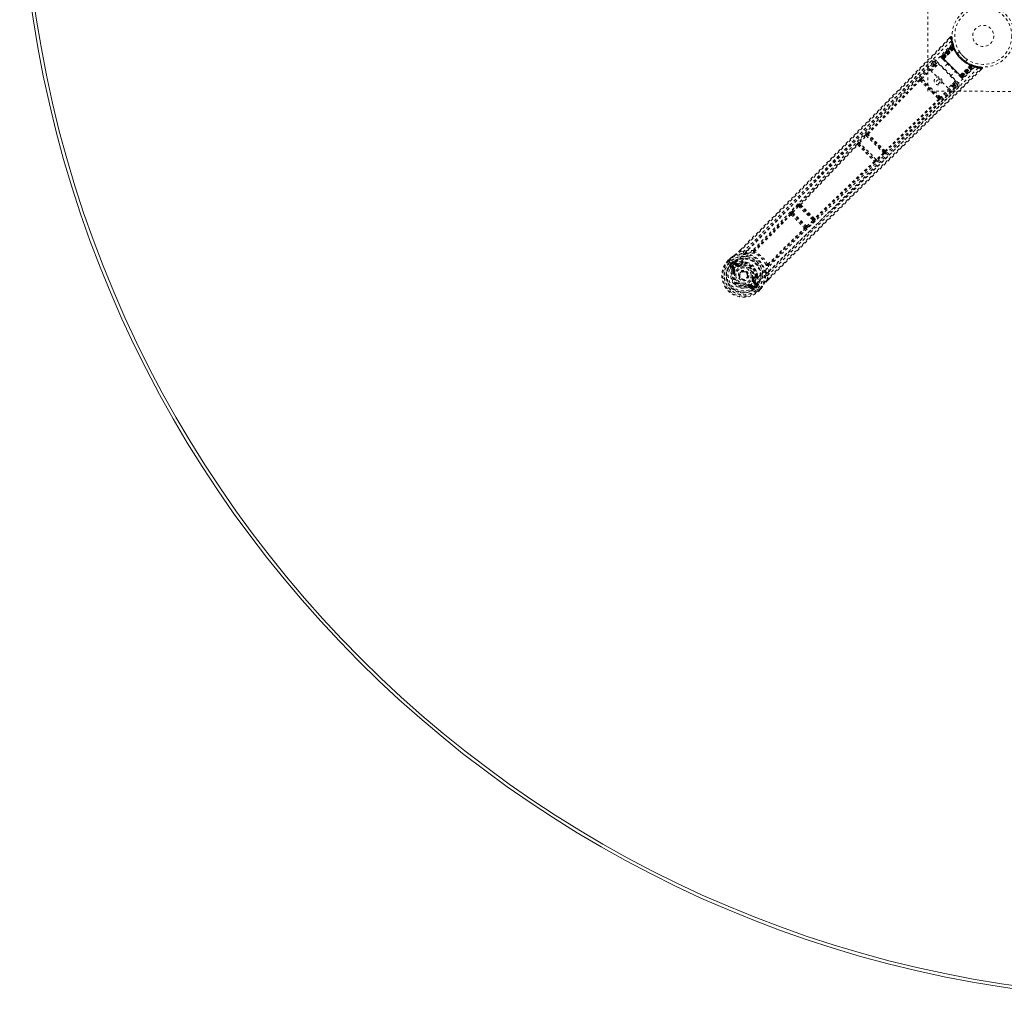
# Model space of a CAD drawing. Header units: inches. Extents: x 54.2 to 137.7, y 35.6 to 119.1.
# Tile 1 of 7: x 54.2 to 89.7, y 35.6 to 70.9. Entities that reach past the tile are written whole.
import ezdxf

# ---------------------------------------------------------------- set-up
doc = ezdxf.new("R2010")
doc.units = ezdxf.units.IN
doc.header["$MEASUREMENT"] = 0
doc.linetypes.add('SLD-Dashed', pattern=[0.075, 0.05, -0.025])
doc.linetypes.add('SLD-Solid', pattern=[0])

msp = doc.modelspace()

# ---------------------------------------------------------------- linework, layer by layer
at = {"color": 7, "linetype": 'SLD-Dashed', "lineweight": 0}
for p, q in [((86.897, 68.36), (86.903, 72.36)), ((87.722, 70.32), (87.664, 70.26)), ((87.385, 69.614), (87.799, 70.057)), ((87.395, 69.605), (87.802, 70.042)), ((87.811, 70.023), (87.407, 69.587)), ((87.408, 69.592), (87.808, 70.021)), ((87.806, 69.981), (87.413, 69.587)), ((87.416, 69.583), (87.808, 69.975)), ((87.422, 69.577), (87.811, 69.967)), ((87.813, 69.962), (87.425, 69.574)), ((87.802, 70.042), (87.799, 70.057)), ((87.81, 70.07), (87.806, 70.085)), ((87.806, 69.981), (87.834, 69.99)), ((87.808, 69.975), (87.806, 69.981)), ((87.831, 69.948), (87.808, 70.021)), ((87.808, 69.975), (87.836, 69.985)), ((87.811, 69.967), (87.839, 69.976)), ((87.813, 69.962), (87.84, 69.972)), ((87.838, 69.979), (87.815, 70.05)), ((87.818, 69.947), (87.845, 69.958)), ((87.82, 69.944), (87.847, 69.954)), ((87.834, 69.99), (87.836, 69.985)), ((87.838, 69.977), (87.838, 69.979)), ((87.84, 69.972), (87.839, 69.976)), ((87.845, 69.958), (87.847, 69.954)), ((87.385, 69.614), (87.395, 69.605)), ((87.818, 69.947), (87.435, 69.564)), ((87.438, 69.562), (87.82, 69.944)), ((87.455, 69.545), (87.831, 69.948)), ((87.832, 69.947), (87.456, 69.544)), ((87.475, 69.522), (87.842, 69.897)), ((87.843, 69.894), (87.477, 69.522)), ((87.831, 69.948), (87.832, 69.947)), ((87.843, 69.894), (87.842, 69.897)), ((87.864, 69.911), (87.863, 69.913)), ((88.044, 69.783), (87.976, 69.715)), ((87.09, 69.418), (86.52, 68.837)), ((87.117, 69.315), (86.656, 68.843)), ((86.688, 68.812), (87.149, 69.284)), ((87.028, 69.084), (87.287, 69.343)), ((87.091, 69.419), (87.09, 69.418)), ((87.098, 69.426), (87.091, 69.419)), ((87.107, 69.431), (87.092, 69.421)), ((87.189, 69.245), (87.149, 69.284)), ((87.156, 69.421), (87.261, 69.317)), ((87.22, 69.276), (87.181, 69.316)), ((88.008, 68.655), (87.199, 69.464)), ((87.287, 69.343), (87.896, 68.734)), ((87.384, 69.575), (87.386, 69.572)), ((87.387, 69.571), (87.387, 69.571)), ((87.393, 69.566), (87.396, 69.562)), ((87.402, 69.556), (87.405, 69.553)), ((87.408, 69.592), (87.455, 69.545)), ((87.408, 69.55), (87.455, 69.503)), ((88.127, 68.872), (87.416, 69.583)), ((87.425, 69.574), (88.118, 68.881)), ((87.435, 69.564), (87.438, 69.562)), ((88.105, 68.894), (87.438, 69.562)), ((87.613, 69.345), (87.449, 69.181)), ((87.456, 69.544), (87.455, 69.545)), ((87.475, 69.522), (87.477, 69.522)), ((88.44, 69.299), (88.066, 68.931)), ((88.066, 68.933), (88.438, 69.299)), ((88.087, 68.912), (88.49, 69.288)), ((88.492, 69.288), (88.088, 68.911)), ((88.487, 69.276), (88.105, 68.894)), ((88.108, 68.892), (88.491, 69.275)), ((88.118, 68.881), (88.506, 69.269)), ((88.51, 69.268), (88.121, 68.879)), ((88.519, 69.265), (88.127, 68.872)), ((88.13, 68.869), (88.525, 69.263)), ((88.131, 68.863), (88.567, 69.267)), ((88.135, 68.864), (88.565, 69.264)), ((88.148, 68.851), (88.586, 69.259)), ((88.158, 68.841), (88.601, 69.255)), ((88.259, 69.432), (88.327, 69.501)), ((88.44, 69.299), (88.438, 69.299)), ((88.457, 69.32), (88.454, 69.321)), ((88.498, 69.303), (88.487, 69.276)), ((88.49, 69.288), (88.492, 69.288)), ((88.501, 69.302), (88.491, 69.275)), ((88.565, 69.264), (88.492, 69.288)), ((88.501, 69.302), (88.529, 69.292)), ((88.516, 69.296), (88.506, 69.269)), ((88.52, 69.295), (88.51, 69.268)), ((88.52, 69.295), (88.516, 69.296)), ((88.529, 69.292), (88.519, 69.265)), ((88.525, 69.263), (88.519, 69.265)), ((88.522, 69.294), (88.521, 69.295)), ((88.593, 69.271), (88.522, 69.294)), ((88.534, 69.29), (88.525, 69.263)), ((88.529, 69.292), (88.534, 69.29)), ((88.534, 69.29), (88.543, 69.287)), ((88.555, 69.265), (88.553, 69.27)), ((88.601, 69.255), (88.586, 69.259)), ((88.629, 69.262), (88.614, 69.266)), ((88.704, 69.246), (88.634, 69.263)), ((88.844, 69.23), (88.715, 69.245)), ((87.637, 68.475), (87.028, 69.084)), ((87.725, 68.905), (87.889, 69.069)), ((88.047, 68.912), (88.094, 68.865)), ((88.066, 68.933), (88.066, 68.931)), ((88.088, 68.911), (88.087, 68.912)), ((88.088, 68.911), (88.135, 68.864)), ((88.105, 68.894), (88.108, 68.892)), ((88.803, 69.119), (88.863, 69.179)), ((88.864, 69.179), (88.843, 69.2)), ((86.622, 68.75), (86.656, 68.715)), ((86.696, 68.741), (86.663, 68.775)), ((87.356, 68.144), (86.688, 68.812)), ((87.285, 68.153), (86.696, 68.741)), ((87.827, 68.606), (87.356, 68.144)), ((87.381, 67.976), (87.962, 68.547)), ((87.859, 68.574), (87.387, 68.112)), ((87.896, 68.734), (87.637, 68.475)), ((87.797, 68.636), (87.827, 68.606)), ((87.829, 68.667), (87.859, 68.637)), ((87.87, 68.708), (87.965, 68.613)), ((87.962, 68.546), (87.963, 68.548)), ((87.963, 68.548), (87.969, 68.554)), ((87.965, 68.549), (87.975, 68.563)), ((88.097, 68.861), (88.1, 68.858)), ((88.106, 68.852), (88.109, 68.849)), ((88.109, 68.849), (88.111, 68.85)), ((88.115, 68.844), (88.115, 68.844)), ((88.116, 68.843), (88.119, 68.84)), ((88.148, 68.851), (88.158, 68.841)), ((90.897, 68.353), (86.897, 68.36)), ((87.259, 68.113), (87.294, 68.079)), ((87.318, 68.119), (87.285, 68.153)), ((84.652, 66.787), (84.41, 66.53)), ((84.443, 66.499), (84.684, 66.756)), ((84.684, 66.756), (85.3, 66.141)), ((84.726, 66.843), (84.72, 66.845)), ((84.721, 66.783), (84.727, 66.781)), ((85.327, 66.178), (84.721, 66.783)), ((84.356, 66.457), (84.356, 66.456)), ((84.42, 66.458), (84.42, 66.458)), ((84.42, 66.458), (85.002, 65.877)), ((85.043, 65.899), (84.443, 66.499)), ((85.3, 66.141), (85.043, 65.899)), ((85.331, 66.108), (85.074, 65.866)), ((85.324, 66.183), (85.327, 66.178)), ((85.389, 66.177), (85.387, 66.183)), ((85, 65.812), (85.001, 65.812)), ((85.002, 65.877), (85.001, 65.877)), ((82.293, 64.297), (82.281, 64.303)), ((81.95, 63.944), (81.95, 63.943)), ((82, 64.02), (81.978, 63.995)), ((82.21, 64.247), (82, 64.02)), ((82.015, 63.945), (82.014, 63.945)), ((82.014, 63.945), (82.489, 63.471)), ((82.033, 63.99), (82.243, 64.217)), ((82.534, 63.489), (82.033, 63.99)), ((82.243, 64.217), (82.761, 63.699)), ((82.282, 64.242), (82.294, 64.235)), ((82.785, 63.738), (82.282, 64.242)), ((82.761, 63.699), (82.534, 63.489)), ((82.791, 63.667), (82.564, 63.457)), ((82.779, 63.75), (82.785, 63.738)), ((82.841, 63.749), (82.847, 63.737)), ((82.486, 63.407), (82.487, 63.406)), ((82.489, 63.471), (82.488, 63.471)), ((82.564, 63.457), (82.538, 63.435)), ((80.084, 62.582), (80.146, 62.645)), ((80.148, 62.644), (80.085, 62.581)), ((80.255, 62.575), (80.105, 62.562)), ((80.255, 62.575), (80.376, 62.613)), ((79.7, 62.259), (79.783, 62.341)), ((79.784, 62.34), (79.7, 62.258)), ((79.7, 62.259), (79.703, 62.256)), ((79.703, 62.256), (79.741, 62.219)), ((79.804, 62.32), (79.722, 62.239)), ((79.741, 62.219), (79.757, 62.203)), ((79.757, 62.203), (79.761, 62.199)), ((79.761, 62.199), (79.868, 62.092)), ((79.786, 62.344), (79.783, 62.341)), ((79.808, 62.153), (79.859, 62.204)), ((79.808, 62.153), (79.808, 62.153)), ((79.879, 62.182), (79.829, 62.132)), ((79.888, 62.183), (79.833, 62.128)), ((79.879, 62.182), (79.859, 62.204)), ((79.859, 62.204), (79.859, 62.204)), ((79.88, 62.182), (79.897, 62.192)), ((79.897, 62.192), (79.888, 62.183)), ((79.926, 62.172), (79.905, 62.151)), ((79.996, 62.059), (79.905, 62.151)), ((79.924, 62.205), (79.919, 62.205)), ((79.924, 62.205), (79.939, 62.206)), ((79.926, 62.172), (80.035, 62.098)), ((80.018, 62.08), (79.926, 62.172)), ((79.939, 62.206), (79.939, 62.206)), ((79.939, 62.206), (79.939, 62.206)), ((80.035, 62.139), (79.939, 62.206)), ((80.21, 62.191), (80.194, 62.176)), ((80.223, 62.171), (80.207, 62.156)), ((80.234, 62.206), (80.255, 62.21)), ((79.76, 62.03), (79.827, 61.929)), ((79.874, 61.937), (79.807, 62.034)), ((79.807, 62.034), (79.889, 61.952)), ((79.828, 62.055), (79.91, 61.973)), ((79.833, 62.128), (79.829, 62.132)), ((79.868, 62.092), (79.868, 62.092)), ((79.874, 61.937), (79.889, 61.952)), ((79.886, 61.864), (79.889, 61.873)), ((79.908, 61.855), (79.886, 61.864)), ((80.035, 62.098), (80.018, 62.08)), ((80.09, 62.085), (80.103, 62.088)), ((80.103, 62.088), (80.114, 62.061)), ((80.14, 61.817), (80.146, 61.823)), ((80.146, 61.823), (80.157, 61.834)), ((81.156, 61.833), (81.119, 61.711)), ((80.694, 61.361), (80.603, 61.453)), ((80.604, 61.57), (80.632, 61.559)), ((80.641, 61.491), (80.624, 61.474)), ((80.716, 61.382), (80.624, 61.474)), ((80.632, 61.559), (80.629, 61.546)), ((80.641, 61.491), (80.716, 61.382)), ((80.75, 61.395), (80.683, 61.491)), ((80.699, 61.663), (80.715, 61.679)), ((80.735, 61.666), (80.72, 61.65)), ((80.754, 61.711), (80.75, 61.691)), ((81.105, 61.562), (81.119, 61.711)), ((81.125, 61.541), (81.197, 61.613)), ((81.125, 61.54), (81.197, 61.612)), ((80.408, 61.342), (80.399, 61.365)), ((80.416, 61.345), (80.408, 61.342)), ((80.43, 61.287), (80.408, 61.342)), ((80.473, 61.283), (80.573, 61.216)), ((80.481, 61.331), (80.495, 61.345)), ((80.578, 61.263), (80.481, 61.331)), ((80.495, 61.345), (80.578, 61.263)), ((80.516, 61.366), (80.599, 61.284)), ((80.636, 61.324), (80.742, 61.218)), ((80.727, 61.344), (80.672, 61.289)), ((80.672, 61.289), (80.676, 61.285)), ((80.676, 61.285), (80.726, 61.335)), ((80.748, 61.315), (80.697, 61.264)), ((80.726, 61.336), (80.736, 61.353)), ((80.748, 61.316), (80.726, 61.335)), ((80.736, 61.353), (80.727, 61.344)), ((80.742, 61.218), (80.746, 61.213)), ((80.746, 61.213), (80.762, 61.197)), ((80.748, 61.316), (80.748, 61.315)), ((80.75, 61.395), (80.749, 61.38)), ((80.749, 61.375), (80.749, 61.38)), ((80.762, 61.197), (80.8, 61.159)), ((80.783, 61.178), (80.864, 61.26)), ((80.8, 61.159), (80.803, 61.156)), ((80.801, 61.157), (80.884, 61.24)), ((80.803, 61.156), (80.885, 61.239)), ((80.885, 61.239), (80.888, 61.242))]:
    msp.add_line(p, q, dxfattribs=at)
at = {"color": 7, "linetype": 'SLD-Dashed', "lineweight": 0, "flags": 128}
for points in [[(80.146, 62.645), (82.003, 64.505), (83.913, 66.439), (85.818, 68.379), (87.723, 70.32)], [(87.723, 70.32), (87.723, 70.319), (87.724, 70.318), (87.729, 70.314), (87.736, 70.307), (87.74, 70.303), (87.744, 70.299)], [(87.771, 70.3), (87.769, 70.308), (87.765, 70.315), (87.759, 70.321), (87.753, 70.326), (87.745, 70.328), (87.738, 70.328), (87.731, 70.326), (87.725, 70.321)], [(87.74, 70.17), (86.62, 69.041), (85.509, 67.904), (84.409, 66.761), (83.316, 65.615), (82.46, 64.717), (81.603, 63.827), (80.74, 62.95), (79.868, 62.092)], [(87.778, 70.053), (86.661, 68.927), (85.555, 67.792), (84.459, 66.65), (83.371, 65.505), (82.519, 64.608), (81.664, 63.719), (80.802, 62.843), (79.93, 61.988)], [(80.105, 62.562), (80.628, 63.083), (81.18, 63.635), (81.76, 64.218), (82.37, 64.833), (82.93, 65.399), (83.513, 65.99), (83.646, 66.126), (83.781, 66.263), (83.918, 66.401), (84.011, 66.496), (84.102, 66.589), (84.197, 66.685), (84.296, 66.786), (84.614, 67.109), (84.967, 67.47), (85.357, 67.866), (85.603, 68.117), (85.863, 68.382), (86.145, 68.67), (86.408, 68.938), (86.752, 69.288), (87.057, 69.599), (87.324, 69.872), (87.553, 70.105), (87.744, 70.299)], [(87.744, 70.299), (87.756, 70.299), (87.765, 70.3), (87.772, 70.3), (87.774, 70.3)], [(87.806, 70.074), (87.803, 70.062), (87.796, 70.049)], [(87.803, 70.061), (87.799, 70.057), (87.799, 70.056)], [(87.813, 70.028), (87.809, 70.023), (87.808, 70.021)], [(87.82, 70.032), (87.822, 70.025), (87.834, 69.99)], [(87.413, 69.587), (87.402, 69.597), (87.393, 69.606), (87.387, 69.612), (87.385, 69.614)], [(87.395, 69.605), (87.397, 69.602), (87.403, 69.596), (87.412, 69.587), (87.422, 69.577)], [(87.986, 69.7), (87.977, 69.714), (87.976, 69.715)], [(87.05, 69.463), (86.786, 69.195), (86.486, 68.888), (86.157, 68.553), (85.86, 68.25), (85.704, 68.091), (85.548, 67.932), (85.392, 67.773), (85.215, 67.593), (85.037, 67.411), (84.863, 67.234), (84.511, 66.875), (84.183, 66.541), (83.88, 66.233), (83.584, 65.931), (83.24, 65.582), (82.65, 64.984), (82.053, 64.38), (81.435, 63.758), (80.832, 63.152), (80.255, 62.575)], [(87.092, 69.421), (84.859, 67.145), (82.624, 64.872), (80.376, 62.613)], [(87.092, 69.421), (87.089, 69.384), (87.117, 69.315)], [(87.149, 69.284), (87.138, 69.295), (87.128, 69.305), (87.121, 69.312), (87.117, 69.315)], [(87.181, 69.316), (87.18, 69.315), (87.178, 69.313), (87.175, 69.31), (87.171, 69.306), (87.167, 69.301), (87.161, 69.296), (87.155, 69.29), (87.149, 69.284)], [(87.181, 69.316), (87.153, 69.385), (87.156, 69.421)], [(87.199, 69.464), (87.183, 69.448), (87.169, 69.434), (87.16, 69.425), (87.156, 69.421)], [(87.395, 69.563), (87.396, 69.562), (87.397, 69.561), (87.4, 69.559), (87.402, 69.556)], [(87.397, 69.562), (87.397, 69.562), (87.398, 69.561), (87.4, 69.56), (87.403, 69.558)], [(87.408, 69.592), (87.403, 69.586), (87.403, 69.584)], [(87.435, 69.564), (87.43, 69.57), (87.424, 69.575), (87.419, 69.58), (87.415, 69.584), (87.412, 69.588), (87.409, 69.59), (87.408, 69.592), (87.408, 69.592)], [(87.408, 69.551), (87.409, 69.55), (87.409, 69.549)], [(87.456, 69.544), (87.451, 69.534), (87.45, 69.523)], [(87.475, 69.522), (87.455, 69.523), (87.45, 69.523)], [(87.457, 69.501), (87.603, 69.356), (87.751, 69.207), (87.899, 69.059), (88.045, 68.913)], [(87.477, 69.522), (87.623, 69.376), (87.772, 69.228), (87.92, 69.08), (88.066, 68.933)], [(88.597, 69.234), (87.471, 68.117), (86.336, 67.011), (85.194, 65.915), (84.048, 64.828), (83.151, 63.975), (82.262, 63.12), (81.387, 62.258), (80.532, 61.386)], [(88.713, 69.197), (87.585, 68.076), (86.448, 66.965), (85.305, 65.865), (84.159, 64.772), (83.261, 63.917), (82.371, 63.059), (81.494, 62.196), (80.636, 61.324)], [(81.105, 61.562), (81.68, 62.138), (82.281, 62.738), (82.907, 63.361), (83.477, 63.926), (83.845, 64.29), (84.231, 64.67), (84.634, 65.068), (85.036, 65.463), (85.384, 65.805), (85.845, 66.259), (86.336, 66.741), (86.857, 67.252), (87.34, 67.726), (88.843, 69.2)], [(81.197, 61.612), (83.049, 63.46), (84.982, 65.368), (86.924, 67.276), (88.864, 69.179)], [(88.066, 68.931), (88.067, 68.911), (88.067, 68.906)], [(88.067, 68.906), (88.078, 68.907), (88.087, 68.912)], [(88.135, 68.864), (88.135, 68.864), (88.134, 68.865), (88.131, 68.868), (88.128, 68.871), (88.124, 68.876), (88.119, 68.881), (88.113, 68.886), (88.108, 68.892)], [(88.861, 69.181), (88.865, 69.188), (88.868, 69.196), (88.869, 69.204), (88.868, 69.212), (88.865, 69.219), (88.86, 69.224), (88.854, 69.228), (88.847, 69.23)], [(81.156, 61.833), (83.416, 64.08), (85.688, 66.316), (87.965, 68.549)], [(86.6, 68.774), (85.66, 67.811), (84.726, 66.843)], [(84.749, 66.817), (85.682, 67.786), (86.622, 68.75)], [(86.688, 68.812), (86.676, 68.823), (86.666, 68.833), (86.659, 68.84), (86.656, 68.843)], [(87.259, 68.113), (87.109, 68.262), (86.957, 68.414), (86.806, 68.565), (86.656, 68.715)], [(87.285, 68.153), (87.14, 68.297), (86.994, 68.443), (86.845, 68.592), (86.696, 68.741)], [(87.859, 68.637), (87.858, 68.637), (87.857, 68.635), (87.854, 68.632), (87.85, 68.628), (87.845, 68.623), (87.839, 68.618), (87.834, 68.612), (87.827, 68.606)], [(87.859, 68.574), (87.855, 68.577), (87.848, 68.584), (87.839, 68.594), (87.827, 68.606)], [(87.965, 68.613), (87.928, 68.609), (87.859, 68.637)], [(87.859, 68.574), (87.928, 68.545), (87.961, 68.548)], [(87.965, 68.613), (87.969, 68.616), (87.978, 68.626), (87.992, 68.639), (88.008, 68.655)], [(88.1, 68.858), (88.102, 68.856), (88.105, 68.854), (88.106, 68.852), (88.107, 68.852)], [(88.101, 68.86), (88.103, 68.856), (88.105, 68.854), (88.105, 68.853), (88.105, 68.853)], [(88.121, 68.879), (88.131, 68.868), (88.14, 68.859), (88.146, 68.853), (88.148, 68.851)], [(88.158, 68.841), (88.156, 68.843), (88.15, 68.849), (88.141, 68.858), (88.13, 68.869)], [(81.119, 61.711), (81.642, 62.235), (82.189, 62.78), (82.759, 63.346), (83.303, 63.885), (83.855, 64.429), (84.408, 64.974), (84.947, 65.504), (85.464, 66.012), (85.947, 66.485), (86.487, 67.015), (86.994, 67.512), (87.491, 68), (88.007, 68.506)], [(87.294, 68.079), (86.33, 67.138), (85.361, 66.205)], [(87.318, 68.056), (86.355, 67.116), (85.387, 66.183)], [(87.318, 68.119), (87.327, 68.104), (87.33, 68.092)], [(87.387, 68.112), (87.384, 68.115), (87.377, 68.122), (87.367, 68.133), (87.356, 68.144)], [(84.684, 66.756), (84.678, 66.762), (84.673, 66.767), (84.667, 66.772), (84.663, 66.777), (84.658, 66.781), (84.655, 66.784), (84.653, 66.786), (84.652, 66.787)], [(84.356, 66.456), (83.324, 65.374), (82.293, 64.297)], [(82.315, 64.269), (83.346, 65.347), (84.378, 66.43)], [(84.41, 66.53), (84.388, 66.505), (84.386, 66.503)], [(84.443, 66.499), (84.437, 66.505), (84.431, 66.51), (84.426, 66.515), (84.421, 66.52), (84.417, 66.524), (84.414, 66.527), (84.411, 66.529), (84.41, 66.53)], [(85.331, 66.108), (85.329, 66.109), (85.327, 66.112), (85.324, 66.115), (85.32, 66.119), (85.316, 66.124), (85.311, 66.129), (85.305, 66.135), (85.3, 66.141)], [(84.974, 65.835), (83.891, 64.802), (82.813, 63.771)], [(85, 65.812), (83.918, 64.78), (82.841, 63.749)], [(85.011, 65.83), (85.01, 65.827), (85, 65.812)], [(85.074, 65.866), (85.072, 65.868), (85.07, 65.87), (85.067, 65.873), (85.063, 65.877), (85.059, 65.882), (85.054, 65.887), (85.049, 65.893), (85.043, 65.899)], [(85.074, 65.866), (85.049, 65.844), (85.047, 65.843)], [(81.95, 63.943), (81.299, 63.276), (80.643, 62.619)], [(81.972, 63.914), (81.32, 63.247), (80.663, 62.589)], [(82.033, 63.99), (82.027, 63.995), (82.022, 64.001), (82.016, 64.005), (82.012, 64.01), (82.008, 64.014), (82.004, 64.017), (82.002, 64.019), (82, 64.02)], [(82.243, 64.217), (82.237, 64.222), (82.231, 64.228), (82.226, 64.232), (82.221, 64.237), (82.217, 64.241), (82.214, 64.244), (82.212, 64.246), (82.21, 64.247)], [(82.243, 64.217), (82.249, 64.223), (82.255, 64.229), (82.266, 64.238), (82.275, 64.242), (82.282, 64.242)], [(82.785, 63.738), (82.786, 63.732), (82.782, 63.722), (82.773, 63.711), (82.767, 63.705), (82.761, 63.699)], [(82.791, 63.667), (82.79, 63.668), (82.787, 63.67), (82.784, 63.674), (82.781, 63.678), (82.776, 63.682), (82.771, 63.688), (82.766, 63.693), (82.761, 63.699)], [(81.133, 62.12), (81.79, 62.776), (82.458, 63.428)], [(82.486, 63.407), (81.82, 62.755), (81.163, 62.099)], [(82.534, 63.489), (82.527, 63.484), (82.52, 63.479), (82.507, 63.472), (82.496, 63.469), (82.492, 63.469), (82.49, 63.47), (82.489, 63.471)], [(82.564, 63.457), (82.561, 63.46), (82.554, 63.468), (82.544, 63.478), (82.534, 63.489)], [(80.257, 62.517), (80.098, 62.501), (79.933, 62.448)], [(80.105, 62.562), (80.101, 62.566), (80.097, 62.57), (80.093, 62.574), (80.089, 62.578), (80.086, 62.58), (80.084, 62.582), (80.083, 62.582), (80.084, 62.582)], [(80.635, 62.615), (80.505, 62.622), (80.376, 62.613)], [(80.407, 62.512), (80.399, 62.512), (80.386, 62.512)], [(80.635, 62.615), (80.629, 62.606), (80.626, 62.596), (80.626, 62.588), (80.629, 62.58), (80.635, 62.574), (80.643, 62.571), (80.653, 62.571), (80.663, 62.574)], [(80.663, 62.589), (80.662, 62.587), (80.661, 62.586), (80.661, 62.582), (80.663, 62.574)], [(79.722, 62.239), (79.717, 62.243), (79.713, 62.247), (79.709, 62.251), (79.705, 62.255), (79.703, 62.257), (79.701, 62.259), (79.7, 62.259), (79.7, 62.259)], [(79.783, 62.341), (79.859, 62.399), (79.924, 62.441)], [(79.783, 62.341), (79.783, 62.342), (79.784, 62.341), (79.785, 62.339), (79.788, 62.336), (79.791, 62.333), (79.795, 62.329), (79.799, 62.325), (79.804, 62.32)], [(79.933, 62.448), (79.865, 62.404), (79.786, 62.344)], [(79.786, 62.344), (79.787, 62.343), (79.788, 62.342), (79.79, 62.34), (79.792, 62.337), (79.795, 62.333), (79.797, 62.329), (79.801, 62.325), (79.804, 62.32)], [(79.829, 62.132), (79.826, 62.135), (79.822, 62.139), (79.815, 62.146), (79.808, 62.153)], [(79.879, 62.182), (79.879, 62.182), (79.88, 62.182)], [(79.905, 62.151), (79.894, 62.166), (79.888, 62.183)], [(79.933, 62.448), (79.928, 62.445), (79.924, 62.441)], [(80.071, 62.136), (80.049, 62.133), (80.035, 62.139)], [(80.194, 62.176), (80.136, 62.162), (80.071, 62.136)], [(80.404, 62.182), (80.35, 62.199), (80.255, 62.21)], [(79.785, 62.073), (79.808, 62.068), (79.828, 62.055)], [(79.828, 62.055), (79.824, 62.051), (79.82, 62.047), (79.816, 62.044), (79.813, 62.04), (79.81, 62.038), (79.808, 62.036), (79.807, 62.034), (79.807, 62.034)], [(80.532, 61.386), (80.473, 61.335), (80.403, 61.297), (80.326, 61.276), (80.245, 61.271), (80.163, 61.282), (80.085, 61.309), (80.012, 61.35), (79.948, 61.404), (79.894, 61.468), (79.853, 61.541), (79.826, 61.62), (79.814, 61.701), (79.819, 61.782), (79.841, 61.859), (79.878, 61.929), (79.93, 61.988)], [(79.91, 61.973), (79.906, 61.969), (79.902, 61.965), (79.899, 61.961), (79.895, 61.958), (79.893, 61.955), (79.891, 61.953), (79.889, 61.952), (79.889, 61.952)], [(79.936, 61.844), (79.931, 61.846), (79.926, 61.848), (79.921, 61.85), (79.917, 61.851), (79.913, 61.853), (79.911, 61.854), (79.909, 61.855), (79.908, 61.855)], [(79.996, 62.059), (80, 62.063), (80.004, 62.067), (80.008, 62.071), (80.011, 62.074), (80.014, 62.076), (80.016, 62.078), (80.017, 62.08), (80.018, 62.08)], [(80.126, 62.033), (80.123, 62.038), (80.121, 62.043), (80.119, 62.048), (80.118, 62.052), (80.116, 62.056), (80.115, 62.058), (80.114, 62.06), (80.114, 62.061)], [(80.754, 61.711), (80.743, 61.806), (80.726, 61.861)], [(81.056, 61.843), (81.055, 61.855), (81.056, 61.864)], [(81.118, 62.119), (81.115, 62.109), (81.115, 62.1), (81.118, 62.091), (81.124, 62.086), (81.131, 62.082), (81.14, 62.082), (81.149, 62.086), (81.158, 62.091)], [(81.118, 62.119), (81.125, 62.117), (81.129, 62.118), (81.131, 62.118), (81.133, 62.12)], [(81.156, 61.833), (81.166, 61.961), (81.158, 62.091)], [(80.577, 61.582), (80.582, 61.58), (80.587, 61.578), (80.592, 61.576), (80.596, 61.574), (80.599, 61.573), (80.602, 61.571), (80.604, 61.571), (80.604, 61.57)], [(80.603, 61.453), (80.607, 61.457), (80.611, 61.461), (80.614, 61.464), (80.617, 61.467), (80.62, 61.47), (80.622, 61.472), (80.623, 61.473), (80.624, 61.474)], [(80.632, 61.559), (80.656, 61.621), (80.67, 61.674)], [(80.68, 61.527), (80.677, 61.505), (80.683, 61.491)], [(80.72, 61.65), (80.705, 61.593), (80.68, 61.527)], [(81.061, 61.713), (81.045, 61.555), (80.991, 61.389)], [(81.125, 61.54), (81.126, 61.54), (81.125, 61.541), (81.124, 61.542), (81.121, 61.545), (81.118, 61.549), (81.114, 61.553), (81.11, 61.558), (81.105, 61.562)], [(80.387, 61.392), (80.389, 61.387), (80.392, 61.382), (80.393, 61.377), (80.395, 61.373), (80.397, 61.37), (80.398, 61.367), (80.398, 61.365), (80.399, 61.365)], [(80.516, 61.366), (80.512, 61.362), (80.508, 61.358), (80.505, 61.355), (80.502, 61.352), (80.499, 61.349), (80.497, 61.347), (80.496, 61.346), (80.495, 61.345)], [(80.578, 61.263), (80.578, 61.263), (80.579, 61.265), (80.581, 61.267), (80.584, 61.269), (80.587, 61.272), (80.591, 61.276), (80.595, 61.28), (80.599, 61.284)], [(80.599, 61.284), (80.612, 61.264), (80.617, 61.241)], [(80.694, 61.361), (80.698, 61.365), (80.702, 61.369), (80.706, 61.373), (80.709, 61.376), (80.712, 61.378), (80.714, 61.38), (80.715, 61.382), (80.716, 61.382)], [(80.727, 61.344), (80.709, 61.35), (80.694, 61.361)], [(80.726, 61.336), (80.726, 61.336), (80.726, 61.335)], [(80.803, 61.156), (80.803, 61.156), (80.802, 61.157), (80.801, 61.159), (80.798, 61.162), (80.795, 61.165), (80.791, 61.169), (80.787, 61.174), (80.783, 61.178)], [(80.888, 61.242), (80.887, 61.243), (80.886, 61.244), (80.883, 61.246), (80.88, 61.248), (80.877, 61.251), (80.873, 61.254), (80.868, 61.257), (80.864, 61.26)], [(80.864, 61.26), (80.869, 61.256), (80.873, 61.251), (80.877, 61.248), (80.88, 61.244), (80.883, 61.242), (80.884, 61.24), (80.885, 61.239), (80.885, 61.239)], [(80.885, 61.239), (80.943, 61.316), (80.985, 61.38)], [(80.888, 61.242), (80.942, 61.313), (80.991, 61.389)], [(80.985, 61.38), (80.989, 61.384), (80.991, 61.389)]]:
    msp.add_lwpolyline(points, dxfattribs=at)
at = {"color": 7, "linetype": 'SLD-Solid', "lineweight": 15}
for radius in [41.75, 41.632]:
    msp.add_circle((95.903, 77.33), radius, dxfattribs=at)
at = {"color": 7, "linetype": 'SLD-Dashed', "lineweight": 0}
for centre, radius in [((88.9, 70.356), 1.125), ((88.9, 70.356), 1.03), ((88.9, 70.356), 0.38), ((87.272, 68.734), 0.141), ((87.278, 68.705), 0.0625), ((80.256, 61.713), 0.7), ((80.256, 61.713), 0.69), ((80.256, 61.713), 0.623), ((80.256, 61.713), 0.32), ((80.256, 61.713), 0.275), ((80.256, 61.713), 0.188), ((80.256, 61.713), 0.156), ((80.256, 61.713), 0.142), ((80.256, 61.713), 0.139), ((80.256, 61.713), 0.138)]:
    msp.add_circle(centre, radius, dxfattribs=at)
at = {"color": 7, "linetype": 'SLD-Solid', "lineweight": 15}
msp.add_arc((95.903, 77.33), 41.632, 180, 0, dxfattribs=at)
at = {"color": 7, "linetype": 'SLD-Dashed', "lineweight": 0}
for centre, radius, start, end in [((87.744, 70.299), 0.03, 2.8477, 135.5297), ((88.92, 70.385), 1.199, 183.1024, 190.338), ((87.761, 70.148), 0.03, 10.9271, 134.7363), ((89.056, 70.533), 1.365, 195.4177, 200.5484), ((88.9, 70.357), 1.158, 182.8714, 267.1369), ((88.893, 70.355), 1.12, 182.8961, 190.3618), ((87.798, 70.015), 0.0429, 69.1715, 117.9892), ((88.923, 70.379), 1.19, 195.8801, 254.1199), ((88.9, 70.356), 1.128, 190.3434, 195.4733), ((87.777, 70.078), 0.03, 316.9875, 13.9169), ((88.634, 70.105), 0.837, 183.2584, 188.5258), ((87.781, 70.062), 0.0299, 316.9057, 14.7018), ((88.608, 70.099), 0.808, 184.0811, 189.4626), ((88.869, 70.348), 1.095, 193.9149, 194.8207), ((87.738, 70.066), 0.0707, 346.4533, 13.8994), ((88.923, 70.364), 1.154, 194.9245, 198.9573), ((87.786, 70.042), 0.0299, 316.8069, 15.7482), ((88.616, 70.097), 0.812, 185.3639, 190.6182), ((88.899, 70.356), 1.155, 199.2142, 250.7858), ((88.744, 70.314), 0.966, 194.6307, 197.5136), ((88.9, 70.356), 1.127, 195.4733, 254.5266), ((87.786, 70.042), 0.03, 331.8789, 16.2372), ((88.899, 70.356), 1.155, 199.9105, 250.0895), ((88.902, 70.357), 1.13, 195.7865, 200.7031), ((87.81, 69.969), 0.0297, 316.4832, 19.469), ((87.81, 69.967), 0.0297, 316.4784, 19.5534), ((87.407, 69.594), 0.03, 136.9949, 224.9957), ((87.408, 69.593), 0.0305, 137.3601, 204.374), ((87.417, 69.584), 0.03, 136.9846, 201.5592), ((88.899, 70.356), 1.155, 200.8864, 249.1136), ((88.552, 70.07), 0.73, 189.7499, 193.773), ((87.835, 69.927), 0.0311, 283.3251, 334.6445), ((87.835, 69.928), 0.0345, 283.9602, 330.1568), ((88.874, 70.33), 1.12, 202.9257, 247.0743), ((88.836, 70.307), 0.95, 213.4615, 225.8233), ((88.85, 70.29), 0.947, 225.0836, 236.4948), ((87.125, 69.39), 0.105, 44.9131, 135.6397), ((85.046, 67.4), 2.876, 44.6428, 45.8381), ((87.125, 69.389), 0.045, 45.0218, 112.9885), ((87.15, 69.283), 0.0451, 45.4267, 135.3567), ((87.418, 69.585), 0.0315, 192.947, 225.686), ((87.329, 69.474), 0.113, 55.0753, 58.9985), ((87.994, 69.001), 0.826, 134.7724, 136.6304), ((87.702, 69.288), 0.411, 134.0125, 138.0493), ((87.429, 69.571), 0.03, 136.9333, 224.9368), ((87.715, 69.274), 0.422, 134.0364, 137.973), ((87.719, 69.271), 0.422, 134.0412, 137.9699), ((87.743, 69.246), 0.442, 134.0825, 137.835), ((87.746, 69.244), 0.443, 134.0838, 137.8337), ((87.477, 69.524), 0.0299, 136.7976, 224.8146), ((87.476, 69.52), 0.0265, 173.365, 224.3866), ((88.834, 70.267), 1.014, 228.0438, 235.4204), ((88.471, 69.291), 0.0345, 119.8409, 166.037), ((88.47, 69.291), 0.031, 115.2245, 166.685), ((88.615, 70.01), 0.732, 256.2383, 260.2445), ((88.511, 69.267), 0.0297, 70.4512, 133.5208), ((88.641, 70.073), 0.813, 259.3838, 264.6331), ((88.512, 69.266), 0.0297, 70.5285, 133.5219), ((88.81, 70.109), 0.864, 248.5534, 250.4877), ((88.474, 69.196), 0.109, 46.2493, 75.4792), ((88.643, 70.062), 0.806, 260.5299, 265.9244), ((88.649, 70.093), 0.84, 261.4824, 266.7325), ((88.483, 69.16), 0.137, 44.408, 68.5135), ((88.585, 69.243), 0.0299, 74.2503, 133.1968), ((88.606, 69.237), 0.0299, 75.3031, 133.0939), ((88.826, 70.079), 0.841, 253.7973, 255.3463), ((88.559, 69.255), 0.0429, 332.0131, 20.8236), ((88.9, 70.356), 1.127, 254.5268, 259.6578), ((88.622, 69.233), 0.03, 76.0798, 133.0123), ((88.692, 69.218), 0.03, 315.2553, 79.0798), ((88.899, 70.349), 1.12, 259.6372, 267.1027), ((88.064, 68.932), 0.0266, 225.7953, 276.4522), ((88.068, 68.933), 0.0299, 225.1851, 313.2059), ((87.786, 69.203), 0.444, 312.1757, 315.9135), ((87.789, 69.2), 0.443, 312.1676, 315.9133), ((89.076, 70.512), 1.364, 249.4494, 254.5843), ((88.929, 70.383), 1.206, 259.678, 266.8743), ((88.781, 69.218), 0.0644, 343.7475, 10.6606), ((88.843, 69.2), 0.03, 314.4679, 87.1536), ((86.85, 68.63), 0.289, 132.3523, 150.0235), ((86.632, 68.741), 0.0456, 46.9229, 134.0029), ((86.799, 68.937), 0.258, 219.2168, 226.5622), ((86.68, 68.702), 0.075, 103.0047, 139.8081), ((86.709, 68.677), 0.0652, 101.4361, 144.4352), ((86.737, 68.753), 0.0772, 129.5339, 163.3877), ((87.827, 68.606), 0.0451, 314.6188, 44.5727), ((87.933, 68.581), 0.045, 337.0128, 44.9772), ((85.956, 66.515), 2.858, 44.1586, 45.3613), ((87.933, 68.581), 0.105, 314.3652, 45.0825), ((88.115, 68.893), 0.0353, 216.808, 305.6815), ((88.115, 68.886), 0.03, 225.061, 313.0705), ((87.814, 69.175), 0.423, 312.039, 315.9615), ((87.515, 69.48), 0.854, 313.4218, 315.2181), ((87.833, 69.157), 0.409, 311.934, 315.9893), ((88.129, 68.874), 0.0315, 224.3117, 257.3676), ((88.012, 68.782), 0.12, 30.916, 34.5364), ((88.137, 68.863), 0.03, 225.0048, 313.0062), ((88.128, 68.873), 0.03, 248.5029, 313.018), ((88.137, 68.865), 0.0305, 245.7149, 312.6414), ((87.221, 68.166), 0.0652, 305.5408, 348.5508), ((87.245, 68.136), 0.0757, 310.3523, 346.8342), ((87.481, 68.256), 0.258, 223.4471, 230.7751), ((87.296, 68.193), 0.0773, 286.6218, 320.4628), ((87.173, 68.307), 0.289, 299.9803, 317.648), ((87.292, 68.085), 0.0384, 312.0821, 10.3608), ((84.827, 66.651), 0.222, 118.6384, 142.1209), ((84.735, 66.724), 0.0601, 103.6014, 148.0972), ((84.753, 66.814), 0.0451, 136.9412, 224.4417), ((84.759, 66.812), 0.0451, 136.9682, 224.4239), ((84.839, 66.918), 0.136, 213.8601, 228.2854), ((84.784, 66.772), 0.057, 127.6064, 171.4888), ((61.664, 43.121), 33.041, 44.2678, 45.7322), ((59.509, 40.965), 36.13, 44.3135, 45.6866), ((84.467, 66.417), 0.118, 132.9919, 160.3604), ((84.389, 66.426), 0.0451, 45.6307, 136.6285), ((84.389, 66.425), 0.0451, 45.6367, 136.6287), ((84.46, 66.523), 0.123, 212.6597, 228.6628), ((84.435, 66.389), 0.0697, 101.9393, 144.0807), ((108.407, 89.864), 33.563, 224.2812, 225.7189), ((84.482, 66.451), 0.0626, 129.4785, 173.4604), ((108.289, 89.746), 33.348, 224.2944, 225.7056), ((85.268, 66.192), 0.0601, 301.9009, 346.4005), ((85.316, 66.24), 0.0567, 278.3842, 322.5207), ((85.356, 66.216), 0.0451, 225.5788, 313.0291), ((85.358, 66.21), 0.0451, 225.5572, 313.0577), ((85.195, 66.283), 0.222, 307.8812, 331.3594), ((85.463, 66.296), 0.136, 221.7408, 236.1115), ((84.933, 65.891), 0.0697, 305.915, 348.0665), ((85.068, 65.917), 0.125, 221.4462, 237.2368), ((84.971, 65.846), 0.0433, 337.7756, 45.2208), ((84.97, 65.845), 0.0451, 313.3719, 44.3688), ((84.961, 65.923), 0.118, 289.6437, 317.0155), ((84.995, 65.939), 0.0626, 276.5458, 320.5153), ((82.344, 64.151), 0.165, 112.6355, 144.4036), ((82.314, 64.273), 0.0451, 137.4896, 224.1352), ((82.326, 64.267), 0.0451, 137.6038, 224.1017), ((82.375, 64.338), 0.092, 206.4655, 228.9901), ((82.353, 64.221), 0.0613, 128.9416, 166.5335), ((56.387, 37.843), 37.021, 44.4551, 45.5445), ((82.041, 63.926), 0.0933, 132.539, 169.1298), ((81.983, 63.913), 0.0451, 46.0399, 137.1446), ((81.983, 63.912), 0.0451, 46.0453, 137.1496), ((82.03, 63.98), 0.0879, 205.2377, 228.9584), ((82.042, 63.862), 0.0873, 108.192, 143.1884), ((105.337, 86.793), 32.702, 224.3986, 225.6014), ((82.073, 63.947), 0.0588, 132.8389, 181.6338), ((105.859, 87.315), 33.388, 224.4253, 225.5746), ((59.294, 40.75), 32.872, 44.4017, 45.5983), ((82.765, 63.809), 0.0607, 283.2968, 321.2281), ((82.811, 63.782), 0.0451, 225.8962, 312.3983), ((82.817, 63.771), 0.0451, 225.8665, 312.5088), ((82.695, 63.801), 0.165, 305.5932, 337.3655), ((82.882, 63.831), 0.0919, 221.0235, 243.5473), ((82.405, 63.498), 0.0872, 306.8093, 341.8119), ((82.525, 63.487), 0.089, 221.1852, 244.6211), ((82.456, 63.44), 0.0451, 312.8531, 43.9541), ((82.457, 63.439), 0.0451, 312.8565, 43.9589), ((82.47, 63.498), 0.0933, 280.8691, 317.4619), ((80.256, 61.713), 0.787, 323.3239, 126.6761), ((79.214, 63.412), 1.202, 306.1886, 316.3412), ((77.997, 65.574), 3.677, 301.7622, 304.9885), ((80.899, 62.565), 0.644, 179.0908, 184.2613), ((80.235, 60.312), 2.205, 86.0593, 89.4305), ((80.421, 62.571), 0.0608, 137.3806, 256.9704), ((80.561, 61.638), 0.888, 84.1317, 99.9696), ((80.681, 62.574), 0.0608, 138.6703, 241.541), ((80.632, 62.628), 0.0143, 282.5444, 318.3735), ((80.717, 62.648), 0.0794, 201.051, 227.5124), ((80.73, 62.533), 0.0786, 148.3298, 188.7347), ((80.298, 61.754), 0.844, 24.7727, 65.2273), ((80.247, 61.703), 0.965, 25.5264, 64.4748), ((80.256, 61.713), 0.78, 135, 314.4852), ((80.256, 61.713), 0.78, 135.5288, 314.4712), ((80.256, 61.713), 0.75, 135.4563, 314.5437), ((80.256, 61.713), 0.629, 135.5445, 314.4555), ((80.256, 61.713), 0.758, 323.3239, 126.6761), ((80.256, 61.713), 0.632, 321.0641, 128.9359), ((80.256, 61.713), 0.602, 321.2697, 128.7303), ((79.967, 62.1), 0.115, 114.7007, 127.2743), ((79.947, 62.194), 0.0305, 158.8219, 225.9628), ((80.096, 61.745), 0.491, 71.1265, 110.5132), ((80.052, 61.781), 0.439, 68.9337, 104.9028), ((80.057, 62.119), 0.0299, 135.9994, 223.9489), ((80.217, 62.156), 0.0305, 140.6307, 271.0651), ((80.241, 62.192), 0.0504, 199.2115, 226.7637), ((80.248, 61.705), 0.453, 354.748, 95.2512), ((80.244, 62.153), 0.0371, 175.1614, 225.7296), ((80.244, 62.163), 0.0444, 102.3953, 139.9988), ((80.258, 62.208), 0.0506, 199.3223, 226.7403), ((80.245, 62.148), 0.0326, 87.1595, 133.3722), ((80.287, 62.186), 0.0404, 142.3058, 187.7714), ((80.23, 61.686), 0.494, 1.9722, 88.0278), ((80.269, 61.726), 0.476, 16.4718, 73.5272), ((80.256, 61.713), 0.599, 135.5443, 314.4557), ((80.247, 61.704), 0.543, 134.3661, 315.634), ((79.949, 61.948), 0.206, 142.6622, 156.6542), ((79.785, 62.014), 0.0299, 43.0455, 147.1112), ((80.256, 61.713), 0.593, 135.5524, 142.6091), ((80.256, 61.713), 0.459, 157.774, 292.226), ((79.854, 61.915), 0.0301, 46.4538, 152.6178), ((79.789, 61.904), 0.0455, 337.5275, 33.6518), ((79.329, 60.579), 1.401, 66.5611, 68.9877), ((80.256, 61.713), 0.4, 157.774, 292.226), ((80.106, 62.164), 0.249, 196.7043, 224.8615), ((79.82, 61.891), 0.0714, 345.3168, 40.2473), ((80.256, 61.713), 0.376, 157.774, 292.226), ((79.826, 61.889), 0.089, 337.774, 45), ((79.826, 61.889), 0.119, 337.7745, 44.9991), ((80.256, 61.713), 0.346, 157.7739, 292.2263), ((80.256, 61.713), 0.275, 0.0001, 179.9999), ((80.081, 62.143), 0.119, 224.9995, 292.2263), ((80.081, 62.143), 0.089, 225, 292.226), ((80.074, 62.139), 0.0565, 226.9563, 286.5671), ((80.096, 62.118), 0.031, 145.1639, 283.1967), ((80.305, 61.669), 0.465, 100.8391, 115.7933), ((80.256, 61.713), 0.376, 337.774, 112.226), ((80.256, 61.713), 0.346, 337.7738, 112.2261), ((80.261, 61.717), 0.411, 354.0118, 95.9883), ((80.256, 61.713), 0.157, 20.1542, 65.0596), ((80.182, 62.017), 0.888, 350.0296, 5.8696), ((81.115, 61.877), 0.0608, 193.0295, 312.6183), ((78.854, 61.691), 2.206, 0.5698, 3.9394), ((81.077, 62.186), 0.0786, 261.2602, 301.6753), ((81.118, 62.137), 0.0608, 208.4574, 311.3313), ((81.191, 62.173), 0.0795, 222.4939, 248.9426), ((81.172, 62.088), 0.0143, 131.6408, 167.4467), ((80.256, 61.713), 0.275, 180.0001, 359.9999), ((80.687, 61.537), 0.119, 157.7739, 225.0015), ((80.687, 61.537), 0.089, 157.774, 225), ((80.683, 61.53), 0.0567, 163.2286, 222.977), ((80.662, 61.552), 0.031, 166.5891, 305.0551), ((80.662, 61.513), 0.0299, 226.0502, 314.0015), ((80.7, 61.674), 0.0305, 178.9324, 309.3717), ((80.696, 61.7), 0.0371, 224.2763, 274.8302), ((80.736, 61.698), 0.0505, 223.2715, 250.755), ((80.691, 61.702), 0.0326, 316.64, 2.8302), ((80.752, 61.714), 0.0507, 223.2629, 250.673), ((80.729, 61.743), 0.0404, 262.2252, 307.6934), ((80.706, 61.7), 0.0444, 310.0056, 347.6971), ((80.325, 61.508), 0.439, 345.0688, 21.087), ((80.283, 61.552), 0.497, 339.8153, 18.6293), ((81.955, 60.67), 1.202, 133.6573, 143.8134), ((84.119, 59.453), 3.678, 145.0119, 148.237), ((81.109, 62.354), 0.643, 265.7388, 270.9135), ((80.432, 61.282), 0.119, 45.0007, 112.2247), ((80.432, 61.282), 0.089, 45, 112.226), ((80.435, 61.276), 0.0715, 49.7825, 104.758), ((80.448, 61.245), 0.0455, 56.3546, 112.4692), ((80.459, 61.31), 0.0301, 297.3512, 43.5767), ((80.703, 61.556), 0.242, 224.7351, 253.8251), ((80.557, 61.241), 0.0299, 302.8921, 46.9515), ((80.492, 61.405), 0.206, 293.3439, 307.3387), ((80.256, 61.713), 0.593, 307.3909, 314.4476), ((80.039, 60.64), 0.907, 43.5197, 45.3928), ((80.738, 61.404), 0.0305, 224.0408, 291.1714), ((80.671, 61.407), 0.0843, 320.399, 337.6233), ((80.864, 61.26), 0.03, 315.2178, 320.2738)]:
    msp.add_arc(centre, radius, start, end, dxfattribs=at)

doc.saveas('drawing.dxf')
